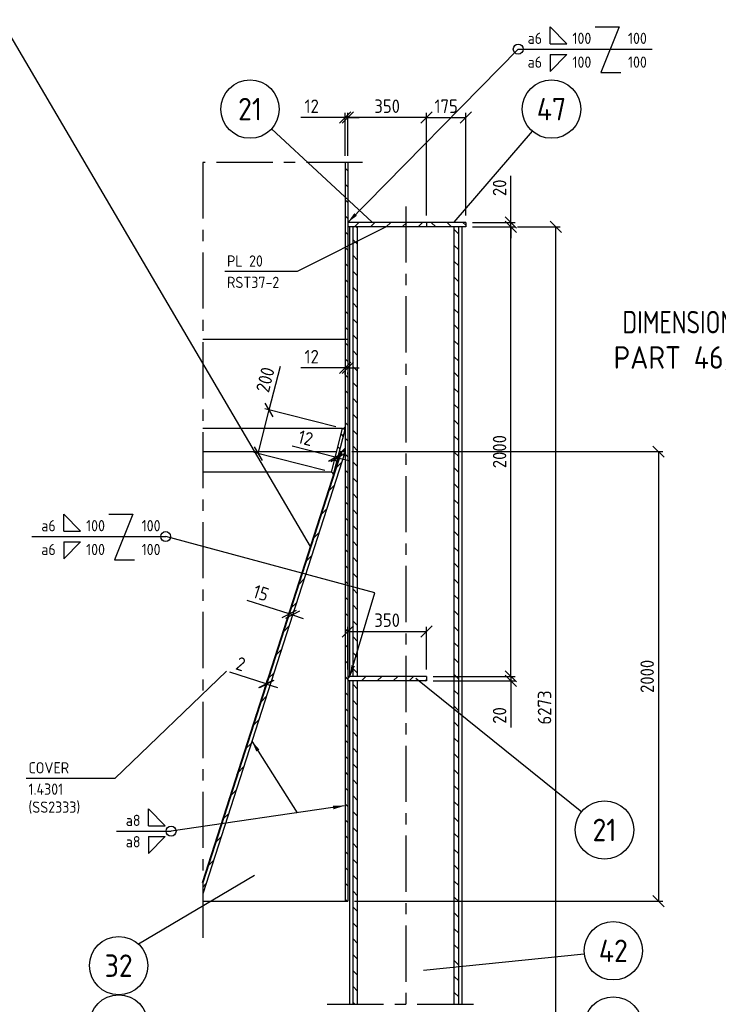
# Model space of a CAD drawing. Extents: x 0 to 84100, y 0 to 59400.
# Tile 18 of 25: x 49055 to 64592, y 11979 to 33884. Entities that reach past the tile are written whole.
import ezdxf
from ezdxf.enums import TextEntityAlignment as Align

# ---------------------------------------------------------------- set-up
doc = ezdxf.new("R2010")
doc.units = 0
doc.header["$LTSCALE"] = 1000
doc.linetypes.add('CENTER', pattern=[2, 1.25, -0.25, 0.25, -0.25])
doc.layers.get('0').update_dxf_attribs({"linetype": 'CONTINUOUS'})
doc.layers.get('DEFPOINTS').update_dxf_attribs({"linetype": 'CONTINUOUS'})
for name, color, linetype in [('STG-CEN-18', 1, 'CENTER'), ('STG-CON-50', 4, 'CONTINUOUS'), ('STL-FIN-25', 2, 'CONTINUOUS'), ('STX-DIM-18', 1, 'CONTINUOUS'), ('STX-INFO-25', 2, 'CONTINUOUS'), ('STX-NUM-25', 1, 'CONTINUOUS'), ('STX-RAS-18', 1, 'CONTINUOUS')]:
    doc.layers.add(name, color=color, linetype=linetype)
doc.styles.get("Standard").update_dxf_attribs({"font": 'isocp.shx'})
doc.dimstyles.get("Standard").update_dxf_attribs({"dimscale": 100, "dimtxt": 3, "dimasz": 2.5, "dimexe": 1, "dimexo": 1.25, "dimgap": 0.6, "dimtad": 1, "dimtih": 1, "dimtoh": 1, "dimdec": 1, "dimzin": 0, "dimtxsty": 'STANDARD', "dimblk1": 'OBLIQUE', "dimblk2": 'OBLIQUE', "dimsah": 1, "dimcen": 0.09, "dimclrd": 1, "dimclre": 1, "dimclrt": 1, "dimazin": 3, "dimtfac": 1, "dimtdec": 1, "dimtofl": 0, "dimtmove": 0, "dimatfit": 3, "dimtolj": 1, "dimtzin": 0})
doc.dimstyles.new('STANDARD$0', dxfattribs={"dimscale": 100, "dimtxt": 3, "dimasz": 2.5, "dimexe": 1, "dimexo": 1.5, "dimgap": 1, "dimtad": 1, "dimdec": 0, "dimzin": 1, "dimtxsty": 'STANDARD', "dimblk": 'OBLIQUE', "dimcen": 0.09, "dimclrd": 1, "dimclre": 1, "dimclrt": 1, "dimazin": 3, "dimtfac": 1, "dimtdec": 0, "dimtmove": 0, "dimatfit": 3, "dimtolj": 1, "dimtzin": 1})
pattern_1 = [(135, (-21085.4, -5884.95), (-176.7767, -176.7767), [])]
pattern_2 = [(45, (-21085.4, -5884.95), (-176.7767, 176.7767), [])]

# ---------------------------------------------------------------- blocks, each defined once
blk = doc.blocks.new('_OBLIQUE')
at = {"color": 0, "linetype": 'BYBLOCK'}
blk.add_line((-0.5, -0.5), (0.5, 0.5), dxfattribs=at)
blk = doc.blocks.new('*D91')
at = {"layer": 'DEFPOINTS', "color": 0, "linetype": 'CONTINUOUS'}
for p in [(56292, 31709), (56292, 30709), (56352, 30709)]:
    blk.add_point(p, dxfattribs=at)
at = {"layer": 'STX-DIM-18', "color": 1, "linetype": 'CONTINUOUS'}
for p, q in [((56292, 30859), (56292, 31809)), ((56352, 30859), (56352, 31809)), ((56292, 31709), (55304, 31709)), ((56352, 31709), (56292, 31709)), ((56352, 31709), (56602, 31709))]:
    blk.add_line(p, q, dxfattribs=at)
at = {"layer": 'STX-DIM-18', "color": 1, "linetype": 'CONTINUOUS', "xscale": 250, "yscale": 250, "zscale": 250}
blk.add_blockref('_OBLIQUE', (56292, 31709), dxfattribs=at)
at = {"layer": 'STX-DIM-18', "color": 1, "linetype": 'CONTINUOUS', "xscale": 250, "yscale": 250, "zscale": 250, "rotation": 180}
blk.add_blockref('_OBLIQUE', (56352, 31709), dxfattribs=at)
at = {"layer": 'STX-DIM-18', "color": 1, "linetype": 'CONTINUOUS', "insert": (55548, 31959), "char_height": 300, "attachment_point": 5}
blk.add_mtext('\\A1;12', dxfattribs=at)
blk = doc.blocks.new('*D92')
at = {"layer": 'DEFPOINTS', "color": 0, "linetype": 'CONTINUOUS'}
for p in [(56352, 31709), (56352, 30709), (58102, 29375)]:
    blk.add_point(p, dxfattribs=at)
at = {"layer": 'STX-DIM-18', "color": 1, "linetype": 'CONTINUOUS'}
for p, q in [((56352, 30859), (56352, 31809)), ((58102, 29525), (58102, 31809)), ((58102, 31709), (56352, 31709))]:
    blk.add_line(p, q, dxfattribs=at)
at = {"layer": 'STX-DIM-18', "color": 1, "linetype": 'CONTINUOUS', "xscale": 250, "yscale": 250, "zscale": 250, "rotation": 180}
blk.add_blockref('_OBLIQUE', (56352, 31709), dxfattribs=at)
at = {"layer": 'STX-DIM-18', "color": 1, "linetype": 'CONTINUOUS', "xscale": 250, "yscale": 250, "zscale": 250}
blk.add_blockref('_OBLIQUE', (58102, 31709), dxfattribs=at)
at = {"layer": 'STX-DIM-18', "color": 1, "linetype": 'CONTINUOUS', "insert": (57227, 31959), "char_height": 300, "attachment_point": 5}
blk.add_mtext('\\A1;350', dxfattribs=at)
blk = doc.blocks.new('*D93')
at = {"layer": 'DEFPOINTS', "color": 0, "linetype": 'CONTINUOUS'}
for p in [(58977, 31709), (58102, 29375), (58977, 29375)]:
    blk.add_point(p, dxfattribs=at)
at = {"layer": 'STX-DIM-18', "color": 1, "linetype": 'CONTINUOUS'}
for p, q in [((58102, 29525), (58102, 31809)), ((58977, 29525), (58977, 31809)), ((58102, 31709), (58977, 31709))]:
    blk.add_line(p, q, dxfattribs=at)
at = {"layer": 'STX-DIM-18', "color": 1, "linetype": 'CONTINUOUS', "xscale": 250, "yscale": 250, "zscale": 250, "rotation": 180}
blk.add_blockref('_OBLIQUE', (58102, 31709), dxfattribs=at)
at = {"layer": 'STX-DIM-18', "color": 1, "linetype": 'CONTINUOUS', "xscale": 250, "yscale": 250, "zscale": 250}
blk.add_blockref('_OBLIQUE', (58977, 31709), dxfattribs=at)
at = {"layer": 'STX-DIM-18', "color": 1, "linetype": 'CONTINUOUS', "insert": (58539, 31959), "char_height": 300, "attachment_point": 5}
blk.add_mtext('\\A1;175', dxfattribs=at)
blk = doc.blocks.new('*D94')
at = {"layer": 'DEFPOINTS', "color": 0, "linetype": 'CONTINUOUS'}
for p in [(58977, 29375), (59977, 29375), (58977, 29275)]:
    blk.add_point(p, dxfattribs=at)
at = {"layer": 'STX-DIM-18', "color": 1, "linetype": 'CONTINUOUS'}
for p, q in [((59977, 29375), (59977, 30413)), ((59127, 29375), (60077, 29375)), ((59977, 29275), (59977, 29375)), ((59127, 29275), (60077, 29275)), ((59977, 29275), (59977, 29025))]:
    blk.add_line(p, q, dxfattribs=at)
at = {"layer": 'STX-DIM-18', "color": 1, "linetype": 'CONTINUOUS', "xscale": 250, "yscale": 250, "zscale": 250}
for p, rotation in [((59977, 29375), 270), ((59977, 29275), 90)]:
    blk.add_blockref('_OBLIQUE', p, dxfattribs=dict(at, rotation=rotation))
at = {"layer": 'STX-DIM-18', "color": 1, "linetype": 'CONTINUOUS', "insert": (59727, 30144), "char_height": 300, "attachment_point": 5, "rotation": 90}
blk.add_mtext('\\A1;20', dxfattribs=at)
blk = doc.blocks.new('*D95')
at = {"layer": 'DEFPOINTS', "color": 0, "linetype": 'CONTINUOUS'}
for p in [(58102, 20275), (56352, 19275), (58102, 19275)]:
    blk.add_point(p, dxfattribs=at)
at = {"layer": 'STX-DIM-18', "color": 1, "linetype": 'CONTINUOUS'}
for p, q in [((56352, 19425), (56352, 20375)), ((58102, 19425), (58102, 20375)), ((56352, 20275), (58102, 20275))]:
    blk.add_line(p, q, dxfattribs=at)
at = {"layer": 'STX-DIM-18', "color": 1, "linetype": 'CONTINUOUS', "xscale": 250, "yscale": 250, "zscale": 250, "rotation": 180}
blk.add_blockref('_OBLIQUE', (56352, 20275), dxfattribs=at)
at = {"layer": 'STX-DIM-18', "color": 1, "linetype": 'CONTINUOUS', "xscale": 250, "yscale": 250, "zscale": 250}
blk.add_blockref('_OBLIQUE', (58102, 20275), dxfattribs=at)
at = {"layer": 'STX-DIM-18', "color": 1, "linetype": 'CONTINUOUS', "insert": (57227, 20525), "char_height": 300, "attachment_point": 5}
blk.add_mtext('\\A1;350', dxfattribs=at)
blk = doc.blocks.new('*D96')
at = {"layer": 'DEFPOINTS', "color": 0, "linetype": 'CONTINUOUS'}
for p in [(56292, 26143), (56292, 26137), (56352, 26151)]:
    blk.add_point(p, dxfattribs=at)
at = {"layer": 'STX-DIM-18', "color": 1, "linetype": 'CONTINUOUS'}
for p, q in [((56292, 26137), (55304, 26137)), ((56352, 26137), (56292, 26137)), ((56352, 26137), (56602, 26137)), ((56292, 25993), (56292, 26037)), ((56352, 26001), (56352, 26037))]:
    blk.add_line(p, q, dxfattribs=at)
at = {"layer": 'STX-DIM-18', "color": 1, "linetype": 'CONTINUOUS', "xscale": 250, "yscale": 250, "zscale": 250}
blk.add_blockref('_OBLIQUE', (56292, 26137), dxfattribs=at)
at = {"layer": 'STX-DIM-18', "color": 1, "linetype": 'CONTINUOUS', "xscale": 250, "yscale": 250, "zscale": 250, "rotation": 180}
blk.add_blockref('_OBLIQUE', (56352, 26137), dxfattribs=at)
at = {"layer": 'STX-DIM-18', "color": 1, "linetype": 'CONTINUOUS', "insert": (55548, 26387), "char_height": 300, "attachment_point": 5}
blk.add_mtext('\\A1;12', dxfattribs=at)
blk = doc.blocks.new('*D97')
at = {"layer": 'DEFPOINTS', "color": 0, "linetype": 'CONTINUOUS'}
for p in [(55051, 20665), (55024, 20582), (55096, 20559)]:
    blk.add_point(p, dxfattribs=at)
at = {"layer": 'STX-DIM-18', "color": 1, "linetype": 'CONTINUOUS'}
for p, q in [((55051, 20665), (54116, 20966)), ((55123, 20642), (55051, 20665)), ((55070, 20725), (55082, 20760)), ((55123, 20642), (55360, 20565)), ((55142, 20702), (55153, 20737))]:
    blk.add_line(p, q, dxfattribs=at)
at = {"layer": 'STX-DIM-18', "color": 1, "linetype": 'CONTINUOUS', "xscale": 250, "yscale": 250, "zscale": 250}
for p, rotation in [((55051, 20665), 342.1584084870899), ((55123, 20642), 162.1584084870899)]:
    blk.add_blockref('_OBLIQUE', p, dxfattribs=dict(at, rotation=rotation))
at = {"layer": 'STX-DIM-18', "color": 1, "linetype": 'CONTINUOUS', "insert": (54422, 21130), "char_height": 300, "attachment_point": 5, "rotation": 342.1584}
blk.add_mtext('\\A1;15', dxfattribs=at)
blk = doc.blocks.new('*D98')
at = {"layer": 'DEFPOINTS', "color": 0, "linetype": 'CONTINUOUS'}
for p in [(54534, 19107), (54457, 18867), (54471, 18862)]:
    blk.add_point(p, dxfattribs=at)
at = {"layer": 'STX-DIM-18', "color": 1, "linetype": 'CONTINUOUS'}
for p, q in [((54534, 19107), (53729, 19366)), ((54503, 19010), (54564, 19202)), ((54517, 19005), (54579, 19197)), ((54548, 19102), (54534, 19107)), ((54548, 19102), (54786, 19025))]:
    blk.add_line(p, q, dxfattribs=at)
at = {"layer": 'STX-DIM-18', "color": 1, "linetype": 'CONTINUOUS', "xscale": 250, "yscale": 250, "zscale": 250}
for p, rotation in [((54534, 19107), 342.1584084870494), ((54548, 19102), 162.1584084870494)]:
    blk.add_blockref('_OBLIQUE', p, dxfattribs=dict(at, rotation=rotation))
at = {"layer": 'STX-DIM-18', "color": 1, "linetype": 'CONTINUOUS', "insert": (53970, 19551), "char_height": 300, "attachment_point": 5, "rotation": 342.1584}
blk.add_mtext('\\A1;2', dxfattribs=at)
blk = doc.blocks.new('*D99')
at = {"layer": 'DEFPOINTS', "color": 0, "linetype": 'CONTINUOUS'}
for p in [(58977, 29275), (59977, 29275), (58102, 19275)]:
    blk.add_point(p, dxfattribs=at)
at = {"layer": 'STX-DIM-18', "color": 1, "linetype": 'CONTINUOUS'}
for p, q in [((59127, 29275), (60077, 29275)), ((59977, 19275), (59977, 29275)), ((58252, 19275), (60077, 19275))]:
    blk.add_line(p, q, dxfattribs=at)
at = {"layer": 'STX-DIM-18', "color": 1, "linetype": 'CONTINUOUS', "xscale": 250, "yscale": 250, "zscale": 250}
for p, rotation in [((59977, 29275), 90), ((59977, 19275), 270)]:
    blk.add_blockref('_OBLIQUE', p, dxfattribs=dict(at, rotation=rotation))
at = {"layer": 'STX-DIM-18', "color": 1, "linetype": 'CONTINUOUS', "insert": (59727, 24275), "char_height": 300, "attachment_point": 5, "rotation": 90}
blk.add_mtext('\\A1;2000', dxfattribs=at)
blk = doc.blocks.new('*D100')
at = {"layer": 'DEFPOINTS', "color": 0, "linetype": 'CONTINUOUS'}
for p in [(58102, 19275), (58102, 19175), (59977, 19175)]:
    blk.add_point(p, dxfattribs=at)
at = {"layer": 'STX-DIM-18', "color": 1, "linetype": 'CONTINUOUS'}
for p, q in [((59977, 19275), (59977, 19525)), ((58252, 19275), (60077, 19275)), ((58252, 19175), (60077, 19175)), ((59977, 19275), (59977, 19175)), ((59977, 19175), (59977, 18137))]:
    blk.add_line(p, q, dxfattribs=at)
at = {"layer": 'STX-DIM-18', "color": 1, "linetype": 'CONTINUOUS', "xscale": 250, "yscale": 250, "zscale": 250}
for p, rotation in [((59977, 19275), 270), ((59977, 19175), 90)]:
    blk.add_blockref('_OBLIQUE', p, dxfattribs=dict(at, rotation=rotation))
at = {"layer": 'STX-DIM-18', "color": 1, "linetype": 'CONTINUOUS', "insert": (59727, 18406), "char_height": 300, "attachment_point": 5, "rotation": 90}
blk.add_mtext('\\A1;20', dxfattribs=at)
blk = doc.blocks.new('*D101')
at = {"layer": 'DEFPOINTS', "color": 0, "linetype": 'CONTINUOUS'}
for p in [(59977, 29275), (60977, 29275), (59395, 7889)]:
    blk.add_point(p, dxfattribs=at)
at = {"layer": 'STX-DIM-18', "color": 1, "linetype": 'CONTINUOUS'}
for p, q in [((60127, 29275), (61077, 29275)), ((60977, 7889), (60977, 29275)), ((59545, 7889), (61077, 7889))]:
    blk.add_line(p, q, dxfattribs=at)
at = {"layer": 'STX-DIM-18', "color": 1, "linetype": 'CONTINUOUS', "xscale": 250, "yscale": 250, "zscale": 250}
for p, rotation in [((60977, 29275), 90), ((60977, 7889), 270)]:
    blk.add_blockref('_OBLIQUE', p, dxfattribs=dict(at, rotation=rotation))
at = {"layer": 'STX-DIM-18', "color": 1, "linetype": 'CONTINUOUS', "insert": (60727, 18582), "char_height": 300, "attachment_point": 5, "rotation": 90}
blk.add_mtext('\\A1;6273', dxfattribs=at)
blk = doc.blocks.new('*D103')
at = {"layer": 'DEFPOINTS', "color": 0, "linetype": 'CONTINUOUS'}
for p in [(56235, 24788), (54356, 24233), (55987, 23817)]:
    blk.add_point(p, dxfattribs=at)
at = {"layer": 'STX-DIM-18', "color": 1, "linetype": 'CONTINUOUS'}
for p, q in [((54604, 25204), (54852, 26175)), ((54356, 24233), (54604, 25204)), ((56089, 24825), (54507, 25229)), ((55841, 23854), (54259, 24258))]:
    blk.add_line(p, q, dxfattribs=at)
at = {"layer": 'STX-DIM-18', "color": 1, "linetype": 'CONTINUOUS', "xscale": 250, "yscale": 250, "zscale": 250}
for p, rotation in [((54604, 25204), 75.68389480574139), ((54356, 24233), 255.6838948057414)]:
    blk.add_blockref('_OBLIQUE', p, dxfattribs=dict(at, rotation=rotation))
at = {"layer": 'STX-DIM-18', "color": 1, "linetype": 'CONTINUOUS', "insert": (54517, 25875), "char_height": 300, "attachment_point": 5, "rotation": 75.6839}
blk.add_mtext('\\A1;200', dxfattribs=at)
blk = doc.blocks.new('*D104')
at = {"layer": 'DEFPOINTS', "color": 0, "linetype": 'CONTINUOUS'}
for p in [(56072, 24151), (56082, 24190), (56140, 24175)]:
    blk.add_point(p, dxfattribs=at)
at = {"layer": 'STX-DIM-18', "color": 1, "linetype": 'CONTINUOUS'}
for p, q in [((56072, 24151), (55115, 24395)), ((56130, 24136), (56072, 24151)), ((56130, 24136), (56372, 24074)), ((56045, 24045), (56047, 24054)), ((56103, 24030), (56105, 24039))]:
    blk.add_line(p, q, dxfattribs=at)
at = {"layer": 'STX-DIM-18', "color": 1, "linetype": 'CONTINUOUS', "xscale": 250, "yscale": 250, "zscale": 250}
for p, rotation in [((56072, 24151), 345.6838948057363), ((56130, 24136), 165.6838948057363)]:
    blk.add_blockref('_OBLIQUE', p, dxfattribs=dict(at, rotation=rotation))
at = {"layer": 'STX-DIM-18', "color": 1, "linetype": 'CONTINUOUS', "insert": (55413, 24577), "char_height": 300, "attachment_point": 5, "rotation": 345.6839}
blk.add_mtext('\\A1;12', dxfattribs=at)
blk = doc.blocks.new('A$C4D08758E')
at = {"layer": 'STX-DIM-18'}
for p, q in [((0, 0), (0, 3.75)), ((0, 3.75), (3.74, 0)), ((0, 0), (3.74, 0))]:
    blk.add_line(p, q, dxfattribs=at)
blk = doc.blocks.new('*D194')
at = {"layer": 'DEFPOINTS', "color": 0}
for p in [(56292, 24275), (56352, 14275), (63260, 14275)]:
    blk.add_point(p, dxfattribs=at)
at = {"layer": 'STX-DIM-18', "color": 1}
for p, q in [((56442, 24275), (63360, 24275)), ((63260, 24275), (63260, 14275)), ((56502, 14275), (63360, 14275))]:
    blk.add_line(p, q, dxfattribs=at)
at = {"layer": 'STX-DIM-18', "color": 1, "xscale": 250, "yscale": 250, "zscale": 250}
for p, rotation in [((63260, 24275), 90), ((63260, 14275), 270)]:
    blk.add_blockref('_OBLIQUE', p, dxfattribs=dict(at, rotation=rotation))
at = {"layer": 'STX-DIM-18', "color": 1, "insert": (63010, 19275), "char_height": 300, "attachment_point": 5, "rotation": 90}
blk.add_mtext('\\A1;2000', dxfattribs=at)

msp = doc.modelspace()

# ---------------------------------------------------------------- hatches: boundary and pattern name
at = {"layer": 'STX-RAS-18', "linetype": 'CONTINUOUS'}
h = msp.add_hatch(dxfattribs=at)
h.set_pattern_fill('ANSI31', color=256, scale=2000, angle=90, style=0)
h.set_pattern_definition(pattern_1)
h.paths.add_polyline_path([(56351.748, 30708.706), (56291.748, 30708.706), (56291.748, 26774.696), (56351.748, 26774.696)])
h = msp.add_hatch(dxfattribs=at)
h.set_pattern_fill('ANSI31', color=256, scale=2000, style=0)
h.set_pattern_definition(pattern_2)
h.paths.add_polyline_path([(57644.748, 29274.754), (57644.748, 29374.754), (56351.748, 29374.754), (56351.748, 29274.754)])
h.paths.add_polyline_path([(58101.748, 29374.754), (57644.748, 29374.754), (57644.748, 29274.754), (58101.748, 29274.754)])
h = msp.add_hatch(dxfattribs=at)
h.set_pattern_fill('ANSI31', color=256, scale=2000, angle=90, style=0)
h.set_pattern_definition(pattern_1)
h.paths.add_polyline_path([(58976.748, 29374.754), (58101.748, 29374.754), (58101.748, 29274.754), (58976.748, 29274.754)])
h = msp.add_hatch(dxfattribs=at)
h.set_pattern_fill('ANSI31', color=256, scale=2000, angle=90, style=0)
h.set_pattern_definition(pattern_1)
h.paths.add_polyline_path([(56569.748, 29274.754), (56469.748, 29274.754), (56469.748, 19274.754), (56569.748, 19274.754)])
h = msp.add_hatch(dxfattribs=at)
h.set_pattern_fill('ANSI31', color=256, scale=2000, angle=90, style=0)
h.set_pattern_definition(pattern_1)
h.paths.add_polyline_path([(58819.748, 29274.754), (58719.748, 29274.754), (58719.748, 11982.281), (58819.748, 11982.281)])
h = msp.add_hatch(dxfattribs=at)
h.set_pattern_fill('ANSI31', color=256, scale=2000, angle=90, style=0)
h.set_pattern_definition(pattern_1)
h.paths.add_polyline_path([(56351.748, 26774.696), (56291.748, 26774.696), (56291.748, 14274.696), (56351.748, 14274.696)])
h = msp.add_hatch(dxfattribs=at)
h.set_pattern_fill('ANSI31', color=256, scale=2000, angle=90, style=0)
h.set_pattern_definition([(135, (-21085.4, -5884.95), (-176.7767, -176.7767), [])])
h.paths.add_polyline_path([(55986.785, 23817.218), (56044.008, 23798.8), (56291.748, 24769.583), (56234.525, 24788.001)])
h = msp.add_hatch(dxfattribs=at)
h.set_pattern_fill('ANSI31', color=256, scale=2000, style=0)
h.set_pattern_definition(pattern_2)
h.paths.add_polyline_path([(56291.748, 24274.754), (56212.959, 24274.754), (53124.401, 14678.958), (53124.401, 14434.169)])
h = msp.add_hatch(dxfattribs=at)
h.set_pattern_fill('ANSI31', color=256, scale=2000, angle=90, style=0)
h.set_pattern_definition(pattern_1)
h.paths.add_polyline_path([(53124.401, 14727.916), (53124.401, 14678.958), (56212.959, 24274.754), (56197.201, 24274.754)])
h = msp.add_hatch(dxfattribs=at)
h.set_pattern_fill('ANSI31', color=256, scale=2000, style=0)
h.set_pattern_definition(pattern_2)
h.paths.add_polyline_path([(56351.748, 19274.754), (56351.748, 19174.754), (57644.748, 19174.754), (57644.748, 19274.754)])
h.paths.add_polyline_path([(58101.748, 19174.754), (58101.748, 19274.754), (57644.748, 19274.754), (57644.748, 19174.754)])
h = msp.add_hatch(dxfattribs=at)
h.set_pattern_fill('ANSI31', color=256, scale=2000, angle=90, style=0)
h.set_pattern_definition(pattern_1)
h.paths.add_polyline_path([(56569.748, 19174.754), (56469.748, 19174.754), (56469.748, 11982.281), (56569.748, 11982.281)])

# ---------------------------------------------------------------- linework, layer by layer
at = {"layer": 'STG-CEN-18', "color": 1, "linetype": 'CENTER'}
for p, q in [((56681.943, 30708.706), (53124.401, 30708.706)), ((53124.401, 30708.706), (53124.401, 13291.562)), ((57644.748, 29731.195), (57644.748, 7290.421)), ((55894.748, 11982.281), (59394.748, 11982.281))]:
    msp.add_line(p, q, dxfattribs=at)
at = {"layer": 'STG-CON-50'}
for p, q in [((58976.748, 29374.754), (56351.748, 29374.754)), ((58101.748, 29374.754), (58101.748, 29274.754)), ((58976.748, 29374.754), (58976.748, 29274.754)), ((58976.748, 29274.754), (56351.748, 29274.754)), ((56394.748, 19274.754), (56394.748, 29274.754)), ((56469.748, 19274.754), (56469.748, 29274.754)), ((56569.748, 19274.754), (56569.748, 29274.754)), ((58719.748, 11982.281), (58719.748, 29274.754)), ((58819.748, 11982.281), (58819.748, 29274.754)), ((58894.748, 11982.281), (58894.748, 29274.754)), ((53124.401, 26774.696), (56351.748, 26774.696)), ((56234.525, 24788.001), (53124.401, 24788.001)), ((55986.785, 23817.218), (56234.525, 24788.001)), ((56044.008, 23798.8), (56291.748, 24769.583)), ((56234.525, 24788.001), (56291.748, 24769.583)), ((56197.201, 24274.754), (53110.122, 14683.554)), ((56212.959, 24274.754), (53124.401, 14678.958)), ((56291.748, 24274.754), (53124.401, 14434.169)), ((55986.785, 23817.218), (53124.401, 23817.218)), ((55986.785, 23817.218), (56044.008, 23798.8)), ((58101.748, 19274.754), (56351.748, 19274.754)), ((58101.748, 19174.754), (56351.748, 19174.754)), ((56394.748, 11982.281), (56394.748, 19174.754)), ((56469.748, 11982.281), (56469.748, 19174.754)), ((56569.748, 11982.281), (56569.748, 19174.754)), ((58101.748, 19274.754), (58101.748, 19174.754)), ((53124.401, 14274.696), (56351.748, 14274.696))]:
    msp.add_line(p, q, dxfattribs=at)
at = {"layer": 'STG-CON-50', "flags": 128}
for points in [[(56291.748, 30708.706), (56291.748, 14274.696)], [(56351.748, 30708.706), (56351.748, 14274.696)], [(53124.401, 24274.754), (56103.547, 24274.754)], [(56165.469, 24274.754), (56291.748, 24274.754)]]:
    msp.add_lwpolyline(points, dxfattribs=at)
at = {"layer": 'STG-CON-50', "color": 4, "linetype": 'CONTINUOUS'}
for points in [[(56234.525, 24788.001), (56291.748, 24769.583), (56291.748, 24845.224)], [(56197.201, 24274.754), (56291.748, 24274.754), (56291.748, 24369.301)], [(55986.785, 23817.218), (56044.008, 23798.8), (56025.59, 23741.577)]]:
    msp.add_solid(points, dxfattribs=at)
at = {"layer": 'STL-FIN-25', "linetype": 'CONTINUOUS'}
for p, q in [((57207.821, 29274.754), (55228.315, 28281.123)), ((55228.315, 28281.123), (53615.48, 28281.123)), ((53656.724, 19388.977), (51171.09, 17006.142)), ((51171.09, 17006.142), (49199.421, 17006.142))]:
    msp.add_line(p, q, dxfattribs=at)
at = {"layer": 'STX-DIM-18'}
for p, q in [((61850.503, 33724.621), (62389.11, 33724.621)), ((62389.11, 33724.621), (61977.234, 32711.502)), ((60142.598, 33229.554), (63117.815, 33229.554)), ((61977.234, 32711.502), (62420.793, 32711.502)), ((56890.443, 29382.877), (54653.876, 31454.135)), ((58718.933, 29382.877), (60457.448, 31403.107)), ((51034.287, 22881.488), (51572.895, 22881.488)), ((51572.895, 22881.488), (51161.019, 21868.369)), ((49326.383, 22386.422), (52301.6, 22386.422)), ((56951.724, 21135.863), (52301.6, 22386.422)), ((51161.019, 21868.369), (51604.578, 21868.369)), ((57865.637, 19231.93), (61553.365, 16264.767)), ((51207.644, 15831.054), (52421.479, 15831.054)), ((54275.139, 14841.555), (51695.672, 13317.951)), ((58036.825, 12740.609), (61610.528, 13104.408))]:
    msp.add_line(p, q, dxfattribs=at)
at = {"layer": 'STX-DIM-18', "linetype": 'CONTINUOUS'}
for centre in [(60142.598, 33229.554), (52301.6, 22386.422), (52421.479, 15831.054)]:
    msp.add_circle(centre, 110.392, dxfattribs=at)
at = {"layer": 'STX-NUM-25', "linetype": 'CONTINUOUS'}
for centre in [(54176.97, 31895.792), (60881.431, 31895.792), (62059.79, 15857.295), (62257.186, 13170.237), (51255.956, 12839.256), (51255.956, 11539.256), (62257.186, 11492.267)]:
    msp.add_circle(centre, 650, dxfattribs=at)

# ---------------------------------------------------------------- block references
at = {"layer": 'STX-DIM-18', "linetype": 'CONTINUOUS', "xscale": 100, "yscale": 100, "zscale": 100}
for p in [(60850.645, 33350.382), (50034.429, 22507.249), (51915.691, 15951.882)]:
    msp.add_blockref('A$C4D08758E', p, dxfattribs=at)
at = {"layer": 'STX-DIM-18', "linetype": 'CONTINUOUS', "xscale": -100, "yscale": 100, "zscale": 100, "rotation": 180}
for p in [(60850.645, 33108.727), (50034.429, 22265.594), (51915.691, 15710.226)]:
    msp.add_blockref('A$C4D08758E', p, dxfattribs=at)

# ---------------------------------------------------------------- texts
at = {"layer": 'STX-INFO-25'}
for s, p in [('a6', (60511.95, 33470.271)), ('100', (61557.483, 33470.271)), ('100', (62793.113, 33470.271)), ('a6', (60511.95, 32940.725)), ('100', (61557.483, 32940.725)), ('100', (62793.113, 32940.725)), ('a6', (49695.735, 22627.139)), ('100', (50741.268, 22627.139)), ('100', (51976.898, 22627.139)), ('a6', (49695.735, 22097.593)), ('100', (50741.268, 22097.593)), ('100', (51976.898, 22097.593)), ('a8', (51576.997, 16071.771)), ('a8', (51576.997, 15596.487))]:
    msp.add_text(s, height=250, dxfattribs=at).set_placement(p, align=Align.MIDDLE)
for s, p in [('PL 20', (53666.094, 28391.173)), ('RST37-2', (53666.094, 27916.094)), ('COVER', (49250.035, 17116.192)), ('1.4301', (49250.035, 16641.114)), ('(SS2333)', (49250.035, 16240.566))]:
    msp.add_text(s, height=250, dxfattribs=at).set_placement(p)
at = {"layer": 'STX-INFO-25', "color": 4, "width": 0.85}
msp.add_text('DIMENSIONING OF PARTS 4-19, 26-29, 30-38 IN DWG 6031940 PARTS OF COAL SILO', height=500, dxfattribs=at).set_placement((72522.598, 27097.598), align=Align.MIDDLE)
at = {"layer": 'STX-INFO-25', "color": 4}
msp.add_text('PART 46; MANHOLE DWG.3939411', height=500, dxfattribs=at).set_placement((66921.407, 26351.311), align=Align.MIDDLE)
at = {"layer": 'STX-NUM-25', "color": 4, "linetype": 'CONTINUOUS'}
for s, p in [('21', (54176.97, 31895.792)), ('47', (60881.431, 31895.792)), ('21', (62059.79, 15857.295)), ('42', (62257.186, 13170.237)), ('32', (51255.956, 12839.256))]:
    msp.add_text(s, height=500, dxfattribs=at).set_placement(p, align=Align.MIDDLE)

# ---------------------------------------------------------------- dimensions: what is measured, and where the dimension line sits
at = {"layer": 'STX-DIM-18', "linetype": 'CONTINUOUS'}
for base, p1, p2, text, picture, middle in [((56291.748, 31708.706), (56351.748, 30708.706), (56291.748, 30708.706), '12', '*D91', (55547.739, 31958.736)), ((56351.748, 31708.706), (58101.748, 29374.754), (56351.748, 30708.706), '350', '*D92', (57226.748, 31958.706)), ((58976.748, 31708.706), (58101.748, 29374.754), (58976.748, 29374.754), '175', '*D93', (58539.248, 31958.706)), ((56291.748, 26136.626), (56351.748, 26150.93), (56291.748, 26143.469), '12', '*D96', (55547.739, 26386.656)), ((58101.748, 20274.754), (56351.748, 19274.754), (58101.748, 19274.754), '350', '*D95', (57226.748, 20524.754))]:
    dim = msp.add_linear_dim(base=base, p1=p1, p2=p2, text=text, dimstyle='STANDARD$0', dxfattribs=at)
    dim.commit()
    dim.dimension.update_dxf_attribs({"geometry": picture, "text_midpoint": middle})
for base, p1, p2, text, picture, middle in [((59976.748, 29374.754), (58976.748, 29274.754), (58976.748, 29374.754), '20', '*D94', (59726.719, 30143.681)), ((59976.748, 29274.754), (58101.748, 19274.754), (58976.748, 29274.754), '2000', '*D99', (59726.719, 24274.754)), ((60976.748, 29274.754), (59394.748, 7889.142), (59976.748, 29274.754), '6273', '*D101', (60726.719, 18581.948)), ((59976.748, 19174.754), (58101.748, 19274.754), (58101.748, 19174.754), '20', '*D100', (59726.719, 18405.826))]:
    dim = msp.add_linear_dim(base=base, p1=p1, p2=p2, angle=90, text=text, dimstyle='STANDARD$0', dxfattribs=at)
    dim.commit()
    dim.dimension.update_dxf_attribs({"geometry": picture, "text_midpoint": middle})
dim = msp.add_linear_dim(base=(54356.174, 24233.344), p1=(56234.525, 24788.001), p2=(55986.785, 23817.218), angle=255.6838948, text='200', dimstyle='STANDARD$0', dxfattribs=at)
dim.commit()
dim.dimension.update_dxf_attribs({"geometry": '*D103', "text_midpoint": (54759.268, 25812.89), "dimtype": 161})
for p1, p2, distance, text, picture, middle in [((56140.081, 24175.266), (56081.944, 24190.102), 40.733, '12', '*D104', (55412.792, 24576.872)), ((55095.884, 20559.342), (55024.491, 20582.321), -86.884, '15', '*D97', (54422.142, 21130.101)), ((54470.878, 18862.31), (54456.6, 18866.906), -251.893, '2', '*D98', (53969.922, 19550.832))]:
    dim = msp.add_aligned_dim(p1=p1, p2=p2, distance=distance, text=text, dimstyle='STANDARD$0', dxfattribs=at)
    dim.commit()
    dim.dimension.update_dxf_attribs({"geometry": picture, "text_midpoint": middle})
at = {"layer": 'STX-DIM-18'}
dim = msp.add_linear_dim(base=(63260.199, 14274.696), p1=(56291.748, 24274.754), p2=(56351.748, 14274.696), angle=90, text='2000', dimstyle='STANDARD$0', dxfattribs=at)
dim.commit()
dim.dimension.update_dxf_attribs({"geometry": '*D194', "text_midpoint": (63010.17, 19274.725)})

# ---------------------------------------------------------------- leaders
for points in [[(48632.41, 33884.493), (55517.732, 22163.722)], [(56351.748, 29374.754), (60142.598, 33229.554)], [(56400.209, 19274.754), (56951.724, 21135.863)], [(54219.084, 17835.226), (55225.107, 16240.253)], [(56272.289, 16393.092), (52421.479, 15831.054)]]:
    msp.add_leader(points, dimstyle='STANDARD', dxfattribs=at)

doc.saveas('drawing.dxf')
